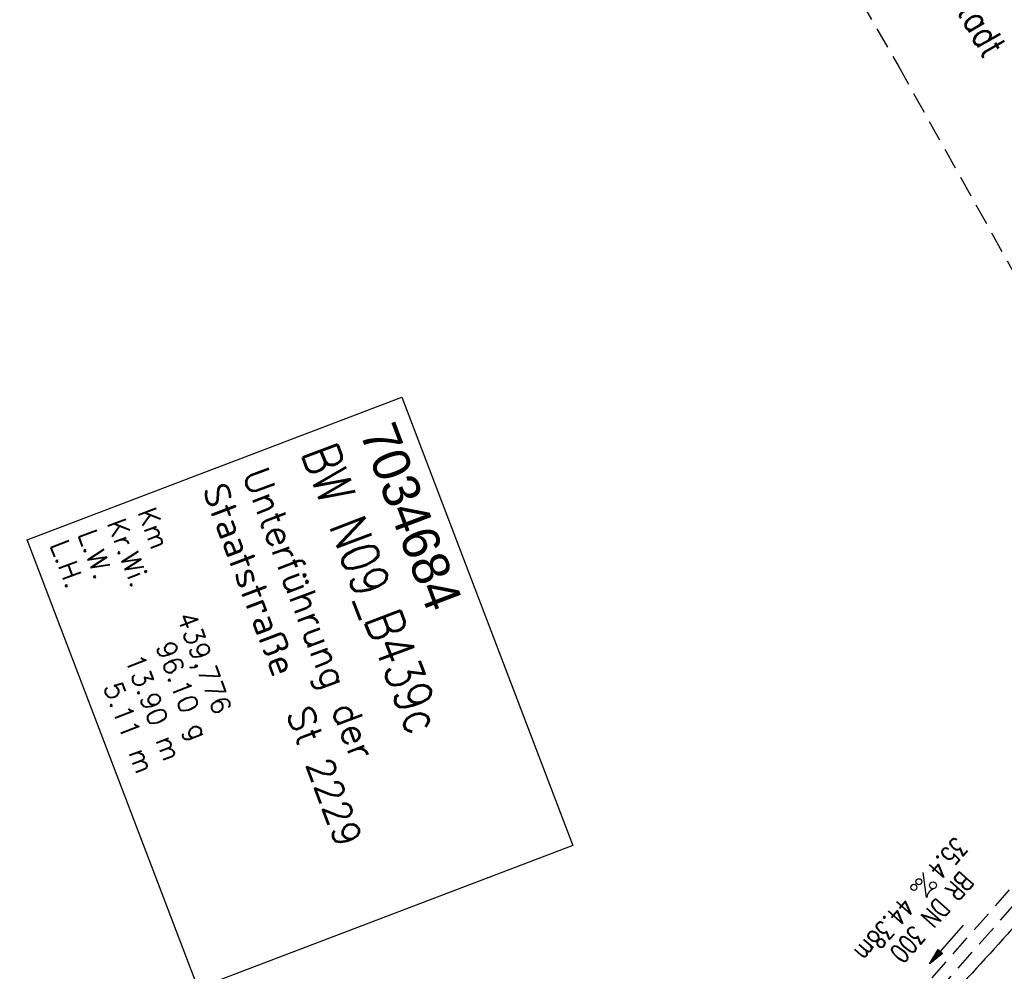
# Model space of a CAD drawing. Extents: x 459406 to 461721, y 413308 to 423218.
# Tile 253 of 256: x 460669 to 460761, y 421695 to 421784. Entities that reach past the tile are written whole.
import ezdxf
from ezdxf.enums import TextEntityAlignment as Align

# ---------------------------------------------------------------- set-up
doc = ezdxf.new("R2010")
doc.units = 0
doc.header["$LTSCALE"] = 2
doc.header["$MEASUREMENT"] = 0
for name, pattern in [('AUSGEZOGEN', [0]), ('GESTRICH-X2', [1.5, 1, -0.5]), ('STRICHPT-X3', [3, 1.5, -0.75, 0, -0.75])]:
    doc.linetypes.add(name, pattern=pattern)
doc.layers.get('0').update_dxf_attribs({"linetype": 'AUSGEZOGEN'})
for name, color, linetype in [('ACHSE', 1, 'STRICHPT-X3'), ('BW-SCHRIFT', 1, 'AUSGEZOGEN'), ('FBR', 8, 'CONTINUOUS'), ('KANAL', 7, 'GESTRICH-X2'), ('NBS', 7, 'AUSGEZOGEN'), ('PFEIL', 7, 'CONTINUOUS'), ('TEXTO', 4, 'CONTINUOUS'), ('TEXTU', 4, 'CONTINUOUS')]:
    doc.layers.add(name, color=color, linetype=linetype)
doc.styles.add('ROMANS', font='romans.shx', dxfattribs={"width": 0.8})
doc.styles.add('UNIR-O', font='unir_o.shx', dxfattribs={"height": 2.5})

# ---------------------------------------------------------------- blocks, each defined once
blk = doc.blocks.new('PROM')
blk.add_line((1.566, 1.817), (0.019, 0.015))
for centre, radius in [((0.317, 1.51), 0.317), ((0.943, 0.291), 0.283), ((1.645, 0.287), 0.283)]:
    blk.add_circle(centre, radius)
blk.add_arc((0.992, 2.682), 1.033, 239.14139, 303.35492)
blk = doc.blocks.new('PFEIL2')
at = {"color": 0}
for p, q in [((0.88, 0.002), (-2.401, -0.012)), ((0.881, -0.271), (0.879, 0.276)), ((0.879, 0.276), (2.429, 0.009)), ((0.911, 0.27), (0.879, 0.265)), ((0.965, 0.261), (0.879, 0.246)), ((1.019, 0.252), (0.879, 0.228)), ((1.073, 0.242), (0.879, 0.209)), ((1.127, 0.233), (0.879, 0.191)), ((1.181, 0.224), (0.879, 0.172)), ((1.235, 0.214), (0.879, 0.154)), ((1.289, 0.205), (0.879, 0.135)), ((1.343, 0.196), (0.879, 0.117)), ((1.397, 0.187), (0.879, 0.098)), ((1.451, 0.177), (0.879, 0.08)), ((1.505, 0.168), (0.879, 0.061)), ((1.559, 0.159), (0.88, 0.043)), ((1.613, 0.149), (0.88, 0.024)), ((1.668, 0.14), (0.88, 0.006)), ((1.722, 0.131), (0.88, -0.013)), ((1.776, 0.121), (0.88, -0.031)), ((1.83, 0.112), (0.88, -0.05)), ((1.884, 0.103), (0.88, -0.068)), ((1.938, 0.094), (0.88, -0.087)), ((1.992, 0.084), (0.88, -0.105)), ((2.046, 0.075), (0.88, -0.124)), ((2.1, 0.066), (0.88, -0.142)), ((2.154, 0.056), (0.88, -0.161)), ((2.208, 0.047), (0.88, -0.179)), ((2.262, 0.038), (0.881, -0.198)), ((2.316, 0.029), (0.881, -0.216)), ((2.37, 0.019), (0.881, -0.235)), ((2.424, 0.01), (0.881, -0.253)), ((2.429, 0.009), (0.881, -0.271))]:
    blk.add_line(p, q, dxfattribs=at)

msp = doc.modelspace()

# ---------------------------------------------------------------- linework, layer by layer
at = {"layer": 'ACHSE', "flags": 128}
msp.add_lwpolyline([(459426.662, 423071.803), (459434.696, 423063.959, 0.000009), (459443.64, 423055.227, -0.000014), (459452.584, 423046.495), (459470.472, 423029.03), (459488.36, 423011.565, 0.000028), (459497.304, 423002.833, -0.000019), (459506.249, 422994.101, -0.00001), (459515.193, 422985.368, 0.00001), (459524.137, 422976.636, 0.000005), (459533.081, 422967.904, -0.000014), (459542.025, 422959.172), (459559.913, 422941.707), (459577.801, 422924.242, 0.000014), (459586.745, 422915.51, -0.000007), (459595.689, 422906.778, -0.000007), (459604.633, 422898.046, 0.000014), (459613.577, 422889.313), (459631.466, 422871.848), (459649.354, 422854.384), (459667.242, 422836.919), (459685.13, 422819.454, 0.000014), (459694.074, 422810.722, -0.000007), (459703.018, 422801.99), (459720.906, 422784.525, 0.000016), (459724.892, 422780.634, -0.000005), (459728.877, 422776.743, -0.000854), (459731.569, 422774.105, -0.000319), (459738.762, 422767.026, -0.002071), (459745.754, 422760.078, -0.001348), (459756.422, 422749.331, -0.001735), (459764.656, 422740.934, -0.001541), (459773.862, 422731.42, -0.001535), (459782.493, 422722.391, -0.001533), (459791.081, 422713.295, -0.001538), (459799.62, 422704.14, -0.001542), (459808.076, 422694.96, -0.001544), (459816.476, 422685.728, -0.001539), (459824.843, 422676.417, -0.001534), (459833.152, 422667.055, -0.001539), (459841.381, 422657.669, -0.001538), (459850.202, 422647.481, -0.001798), (459857.687, 422638.719, -0.001274), (459867.543, 422627.036, -0.002004), (459873.759, 422619.57, -0.000175), (459878.95, 422613.279, -0.000644), (459880.358, 422611.567, -0.000005), (459884.996, 422605.912, 0.000011), (459889.634, 422600.258), (459905.489, 422580.929, -0.000007), (459913.416, 422571.264, 0.000013), (459921.344, 422561.599), (459937.199, 422542.27), (459953.054, 422522.941, -0.000013), (459960.981, 422513.276, 0.000013), (459968.909, 422503.611), (459984.764, 422484.282), (460000.619, 422464.953), (460016.474, 422445.624, -0.000013), (460024.401, 422435.959, 0.000013), (460032.329, 422426.294), (460048.184, 422406.965), (460064.039, 422387.636), (460079.894, 422368.307, -0.000013), (460087.822, 422358.642, 0.000013), (460095.749, 422348.977), (460111.604, 422329.648), (460127.459, 422310.319, -0.000007), (460128.884, 422308.581, -0.000001), (460143.314, 422290.989, -0.000002), (460151.241, 422281.324, 0.000015), (460159.168, 422271.66), (460175.023, 422252.331), (460190.878, 422233.002, -0.000013), (460198.805, 422223.337, 0.000013), (460206.733, 422213.672), (460222.588, 422194.343), (460238.443, 422175.014), (460254.298, 422155.685, -0.000013), (460262.225, 422146.02, 0.000006), (460270.153, 422136.355, 0.000006), (460286.008, 422117.026, -0.000004), (460301.863, 422097.697, -0.000002), (460317.718, 422078.367, 0.000003), (460333.573, 422059.038, 0.000003), (460349.428, 422039.709, -0.000003), (460365.283, 422020.38, -0.000003), (460381.138, 422001.051, 0.000002), (460396.993, 421981.721, 0.000004), (460412.848, 421962.392, -0.000004), (460428.703, 421943.063, -0.00001), (460444.557, 421923.733, 0.000007), (460460.412, 421904.404, 0.000007), (460476.267, 421885.075, -0.000009), (460492.122, 421865.746, -0.000004), (460500.05, 421856.081, 0.000013), (460507.977, 421846.416), (460523.832, 421827.087), (460539.687, 421807.758, -0.000013), (460547.615, 421798.093, 0.000013), (460555.542, 421788.428), (460571.397, 421769.099), (460587.252, 421749.77, -0.000006), (460593.285, 421742.414, -0.000005), (460600.584, 421733.516, -0.000221), (460600.794, 421733.26, -0.00002), (460603.104, 421730.438, -0.001396), (460609.311, 421722.812, -0.000905), (460618.831, 421711.005, -0.001598), (460625.682, 421702.421, -0.001252), (460634.363, 421691.415, -0.001248), (460642.05, 421681.569, -0.001247), (460649.698, 421671.671, -0.001249), (460657.298, 421661.734, -0.001252), (460664.835, 421651.775, -0.001254), (460672.327, 421641.773, -0.001254), (460679.772, 421631.728, -0.001248), (460687.162, 421621.653, -0.001247), (460694.508, 421611.532, -0.001248), (460701.802, 421601.377, -0.001248), (460709.041, 421591.191, -0.001255), (460716.232, 421580.966, -0.001255), (460723.37, 421570.705, -0.001253), (460730.46, 421560.405, -0.001254), (460737.493, 421550.076, -0.001245), (460744.465, 421539.726, -0.001241), (460751.409, 421529.307, -0.001249), (460758.312, 421518.837, -0.001258), (460765.117, 421508.401, -0.001258), (460771.865, 421497.938, -0.001248), (460778.614, 421487.358, -0.001243), (460785.302, 421476.758, -0.00125), (460791.901, 421466.181, -0.001256), (460798.46, 421455.551, -0.001254), (460804.975, 421444.872, -0.00125), (460811.434, 421434.165, -0.001251), (460817.835, 421423.433, -0.001246), (460824.181, 421412.672, -0.001245), (460830.48, 421401.867, -0.001251), (460836.726, 421391.029, -0.001252), (460842.909, 421380.176, -0.001256), (460849.043, 421369.282, -0.001256), (460855.12, 421358.361, -0.001246), (460861.131, 421347.43, -0.001241), (460867.112, 421336.425, -0.001247), (460873.04, 421325.386, -0.001253), (460878.885, 421314.371, -0.001261), (460884.678, 421303.319, -0.001257), (460890.436, 421292.199, -0.001248), (460896.133, 421281.059, -0.00125), (460901.764, 421269.913, -0.001246), (460907.347, 421258.723, -0.001246), (460912.869, 421247.515, -0.001249), (460918.335, 421236.28, -0.001248), (460923.75, 421225.007, -0.001253), (460929.103, 421213.719, -0.001251), (460934.405, 421202.392, -0.001254), (460939.649, 421191.042, -0.001255), (460944.833, 421179.671, -0.001251), (460949.963, 421168.267, -0.001252), (460955.033, 421156.846, -0.001247), (460960.047, 421145.395, -0.001247), (460965.004, 421133.921, -0.001248), (460969.9, 421122.429, -0.001246), (460974.746, 421110.897, -0.001255), (460979.54, 421099.326, -0.00126), (460984.257, 421087.777, -0.001252), (460988.908, 421076.225, -0.001243), (460993.535, 421064.563, -0.001243), (460998.107, 421052.872, -0.001254), (461002.582, 421041.257, -0.001259), (461007.005, 421029.604, -0.001252), (461011.394, 421017.862, -0.001245), (461015.72, 421006.112, -0.001249), (461019.972, 420994.38, -0.00125), (461024.171, 420982.613, -0.001249), (461028.315, 420970.813, -0.00125), (461032.394, 420959.009, -0.001248), (461036.422, 420947.164, -0.001254), (461040.394, 420935.287, -0.001259), (461044.292, 420923.435, -0.001252), (461048.126, 420911.576, -0.001245), (461051.923, 420899.629, -0.001244), (461055.662, 420887.657, -0.001252), (461059.317, 420875.747, -0.001256), (461062.914, 420863.813, -0.001249), (461066.471, 420851.792, -0.001248), (461069.966, 420839.762, -0.001254), (461073.385, 420827.768, -0.001253), (461076.746, 420815.75, -0.001249), (461080.058, 420803.675, -0.001247), (461083.311, 420791.579, -0.001252), (461086.49, 420779.517, -0.001251), (461089.608, 420767.44, -0.001245), (461092.68, 420755.295, -0.001248), (461095.688, 420743.146, -0.001251), (461098.628, 420731.013, -0.001257), (461101.691, 420718.09, -0.001425), (461104.332, 420706.673, -0.001081), (461107.664, 420691.933, -0.001652), (461109.792, 420682.276, -0.000251), (461111.911, 420672.484, -0.000696), (461112.668, 420668.95, -0.000002), (461114.482, 420660.43, -0.000008), (461115.035, 420657.832), (461120.24, 420633.38), (461125.445, 420608.928), (461130.65, 420584.476), (461135.855, 420560.024, -0.000004), (461138.458, 420547.797, 0.000004), (461141.06, 420535.571), (461146.265, 420511.119), (461151.47, 420486.667), (461161.88, 420437.763)], format="xyb", dxfattribs=at)
at = {"layer": 'BW-SCHRIFT'}
msp.add_lwpolyline([(460704.649, 421748.821), (460720.686, 421706.708), (460685.496, 421693.307), (460669.458, 421735.42)], close=True, dxfattribs=at)
at = {"layer": 'FBR', "flags": 128}
for points in [[(460141.768, 422289.721, -0.000002), (460149.695, 422280.056, 0.000015), (460157.622, 422270.392), (460173.477, 422251.063), (460189.332, 422231.734, -0.000013), (460197.259, 422222.069, 0.000013), (460205.187, 422212.404), (460221.042, 422193.075), (460236.897, 422173.746), (460252.752, 422154.417, -0.000013), (460260.679, 422144.752, 0.000006), (460268.607, 422135.087, 0.000006), (460284.462, 422115.758, -0.000004), (460300.317, 422096.429, -0.000002), (460316.172, 422077.099, 0.000003), (460332.027, 422057.77, 0.000003), (460347.882, 422038.441, -0.000003), (460363.737, 422019.112, -0.000003), (460379.592, 421999.782, 0.000002), (460395.447, 421980.453, 0.000004), (460411.302, 421961.124, -0.000004), (460427.157, 421941.795, -0.000003), (460432.271, 421935.559, 0.000007)], [(460156.651, 422301.929, -0.000002), (460164.578, 422292.264, 0.000015), (460172.505, 422282.6), (460187.304, 422264.558)], [(460690.101, 421649.433, 0.001275), (460676.547, 421667.412, 0.002877), (460670.478, 421675.326, 0.000067), (460645.629, 421707.334, 0.001327), (460644.374, 421708.941, 0.003102), (460628.812, 421728.511, 0.004551), (460618, 421741.689, 0.002414), (460610.48, 421750.598, 0.002242), (460602.291, 421760.119, 0.0046), (460593.111, 421770.501, -0.006903), (460587.026, 421777.447, -0.001851), (460586.741, 421777.784, -0.000046), (460575.202, 421791.536, -0.002244), (460570.258, 421797.483, -0.00124), (460561.387, 421808.307)]]:
    msp.add_lwpolyline(points, format="xyb", dxfattribs=at)
at = {"layer": 'FBR'}
for points in [[(460114.122, 422299.379, -0.000007), (460115.547, 422297.642), (460129.977, 422280.049, -0.000002), (460137.904, 422270.385, 0.000015), (460145.831, 422260.72), (460157.963, 422245.761)], [(460545.451, 421797.578, -0.000001), (460546.068, 421796.825, 0.000013), (460553.996, 421787.16), (460569.851, 421767.831), (460585.706, 421748.502, -0.000006), (460591.739, 421741.146, -0.000005), (460599.038, 421732.248, -0.000221), (460599.246, 421731.993, -0.00002), (460601.556, 421729.171, -0.001396), (460607.757, 421721.554, -0.000905), (460617.272, 421709.752, -0.001598), (460624.114, 421701.179, -0.001252), (460632.79, 421690.18, -0.001248), (460640.47, 421680.342, -0.001247), (460648.112, 421670.452, -0.001249), (460655.706, 421660.523, -0.001252), (460663.237, 421650.572, -0.001254), (460670.723, 421640.578, -0.001254), (460678.162, 421630.541, -0.000373), (460680.373, 421627.539, -0.001247)], [(460811.013, 421761.775, -0.002199), (460802.986, 421750.544, -0.004055), (460798.557, 421744.509, -0.000122), (460787.606, 421729.844, -0.002631), (460787.096, 421729.169, -0.005709), (460782.137, 421722.827, -0.003971), (460774.833, 421713.849, -0.004874), (460768.695, 421706.572, -0.004501), (460761.903, 421698.818, -0.00563), (460755.276, 421691.556, -0.005463), (460748.284, 421684.226, -0.005526), (460740.628, 421676.546, -0.007262), (460734.655, 421670.853, -0.00345), (460727.015, 421663.878, -0.003535), (460719.465, 421657.175, -0.001341), (460710.335, 421649.228, -0.00552), (460708.091, 421647.328), (460699.263, 421640.02)]]:
    msp.add_lwpolyline(points, format="xyb", dxfattribs=at)
at = {"layer": 'KANAL'}
msp.add_line((460746.5, 421685.281), (460774.844, 421717.438), dxfattribs=at)
at = {"layer": 'KANAL', "flags": 128}
msp.add_lwpolyline([(460747, 421683.906), (460776.279, 421717.251), (460808.594, 421759.563)], dxfattribs=at)
at = {"layer": 'NBS', "linetype": 'GESTRICH-X2'}
for p, q in [((460731.301, 421814.616), (460751.243, 421779.953)), ((460751.243, 421779.953), (460775.603, 421736.383))]:
    msp.add_line(p, q, dxfattribs=at)

# ---------------------------------------------------------------- block references
at = {"layer": 'PFEIL', "rotation": 228.5872}
msp.add_blockref('PFEIL2', (460755.801, 421697.408), dxfattribs=at)
at = {"layer": 'TEXTU', "rotation": 228.5871999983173}
msp.add_blockref('PROM', (460753.603, 421704.2), dxfattribs=at)

# ---------------------------------------------------------------- texts
at = {"layer": 'BW-SCHRIFT'}
for s, height, style, p in [('7034684', 3.5, 'UNIR-O', (460700.653, 421745.5)), ('Unterführung der', 2.5, 'ROMANS', (460689.641, 421741.6)), ('Staatstraße  St 2229', 2.5, 'ROMANS', (460685.823, 421740.139)), ('Km', 1.8, 'ROMANS', (460679.783, 421738.015)), ('Kr.Wi.', 1.8, 'ROMANS', (460676.926, 421736.987)), ('L.W.   ', 1.8, 'ROMANS', (460674.185, 421735.948)), ('L.H.   ', 1.8, 'ROMANS', (460671.57, 421734.958)), ('439,776', 1.8, 'ROMANS', (460683.474, 421728.229)), ('96.10 g', 1.8, 'ROMANS', (460681.505, 421725.454)), ('13.90 m', 1.8, 'ROMANS', (460678.599, 421724.262)), ('5.11 m', 1.8, 'ROMANS', (460676.592, 421721.635))]:
    msp.add_text(s, height=height, rotation=290.75157, dxfattribs=dict(at, style=style)).set_placement(p)
at = {"layer": 'BW-SCHRIFT', "style": 'ROMANS', "width": 0.8}
msp.add_text('BW N09_B439c', height=3.5, rotation=290.75157, dxfattribs=at).set_placement((460695.159, 421743.583))
at = {"layer": 'NBS', "style": 'ROMANS', "oblique": 360, "width": 0.8}
msp.add_text('NBS Nürnberg-Ingolstadt', height=2.5, rotation=299.63026, dxfattribs=at).set_placement((460742.435, 421810.25))
at = {"layer": 'TEXTO', "style": 'ROMANS', "width": 0.75}
msp.add_text('BR DN 300', height=1.8, rotation=228.5872, dxfattribs=at).set_placement((460753.736, 421700.554), align=Align.CENTER)
at = {"layer": 'TEXTU', "style": 'ROMANS', "width": 0.75}
for s, p in [('35.4', (460756.619, 421707.622)), ('44.38m', (460751.619, 421701.965))]:
    msp.add_text(s, height=1.8, rotation=228.5872, dxfattribs=at).set_placement(p)

doc.saveas('drawing.dxf')
